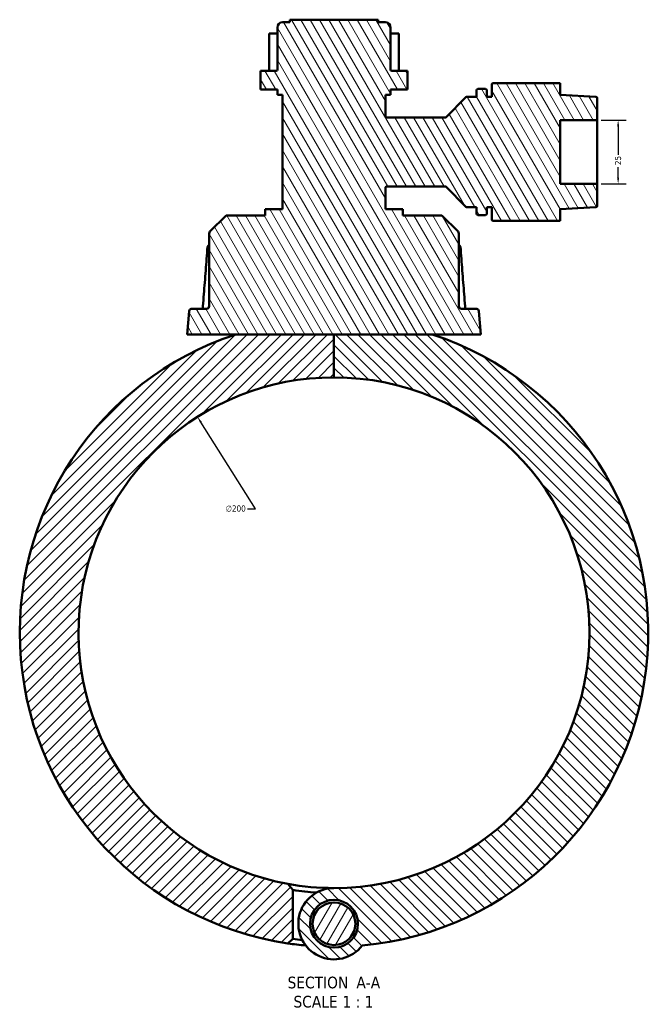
# Model space of a CAD drawing. Header units: millimetres. Extents: x 0 to 1062, y -443 to 985.
# Tile 1 of 21: x 305 to 551, y -443 to -58. Entities that reach past the tile are written whole.
import ezdxf

# ---------------------------------------------------------------- set-up
doc = ezdxf.new("R2010")
doc.units = ezdxf.units.MM
for name, color, linetype, lineweight in [('Dimension (ANSI)', 7, 'Continuous', 25), ('Hatch (ANSI)', 7, 'Continuous', 18), ('Symbol (ANSI)', 7, 'Continuous', 25), ('Visible (ANSI)', 7, 'Continuous', 50)]:
    doc.layers.add(name, color=color, linetype=linetype, lineweight=lineweight)
doc.styles.add('Label Text (ANSI)', font='tahoma.ttf')
doc.styles.add('Note Text (ANSI)', font='tahoma.ttf')
doc.dimstyles.new('Default - mm (ANSI)', dxfattribs={"dimtxt": 2.4, "dimasz": 2.5, "dimexe": 3.175, "dimexo": 1.6002, "dimgap": 0.8, "dimtad": 0, "dimtoh": 1, "dimdec": 0, "dimrnd": 1e-08, "dimzin": 4, "dimdsep": 46, "dimtxsty": 'Note Text (ANSI)', "dimcen": 0.09, "dimdle": 10, "dimclrd": 256, "dimclre": 256, "dimclrt": 5, "dimadec": 1, "dimazin": 1, "dimtfac": 1.27, "dimtofl": 0, "dimtmove": 0, "dimatfit": 3, "dimfxl": 1, "dimtolj": 1, "dimtzin": 4, "dimlwd": -1, "dimlwe": -1, "dimarcsym": 0})

# ---------------------------------------------------------------- blocks, each defined once
blk = doc.blocks.new('*D7')
at = {"layer": 'Defpoints', "color": 0, "transparency": 16777216}
for p in [(374.2, -213.41), (481.08, -382.45)]:
    blk.add_point(p, dxfattribs=at)
at = {"layer": 'Dimension (ANSI)', "transparency": 16777216}
for p, q in [((396.94, -249.38), (375.54, -215.52)), ((393.77, -249.38), (396.94, -249.38))]:
    blk.add_line(p, q, dxfattribs=at)
blk.add_solid([(375.89, -215.3), (375.19, -215.74), (374.2, -213.41)], dxfattribs=at)
at = {"layer": 'Dimension (ANSI)', "color": 5, "transparency": 16777216, "insert": (385.23, -248.08), "char_height": 2.4, "attachment_point": 1, "style": 'Note Text (ANSI)'}
blk.add_mtext('\\A1;∅200', dxfattribs=at)
blk = doc.blocks.new('*D8')
at = {"layer": 'Defpoints', "color": 0, "transparency": 16777216}
for p in [(530.64, -97.16), (530.64, -122.16), (538.87, -122.16)]:
    blk.add_point(p, dxfattribs=at)
at = {"layer": 'Dimension (ANSI)', "transparency": 16777216}
for p, q in [((532.24, -97.16), (542.05, -97.16)), ((538.87, -99.66), (538.87, -110.74)), ((538.87, -119.66), (538.87, -115.59)), ((532.24, -122.16), (542.05, -122.16))]:
    blk.add_line(p, q, dxfattribs=at)
for points in [[(538.46, -99.66), (539.29, -99.66), (538.87, -97.16)], [(538.46, -119.66), (539.29, -119.66), (538.87, -122.16)]]:
    blk.add_solid(points, dxfattribs=at)
at = {"layer": 'Dimension (ANSI)', "color": 5, "transparency": 16777216, "insert": (537.62, -114.79), "char_height": 2.4, "attachment_point": 1, "rotation": 90, "style": 'Note Text (ANSI)'}
blk.add_mtext('\\A1;25', dxfattribs=at)

msp = doc.modelspace()

# ---------------------------------------------------------------- hatches: boundary and pattern name
at = {"layer": 'Hatch (ANSI)'}
h = msp.add_hatch(dxfattribs=at)
h.set_pattern_fill('ANSI31', color=256, scale=25.4, angle=75.0002, style=0)
h.set_pattern_definition([(120.0002, (0, 0), (-2.749626, -1.587508), [])])
edge = h.paths.add_edge_path()
edge.add_ellipse((475.52, -141.57), major_axis=(0, 1), ratio=1, start_angle=270, end_angle=315)
edge.add_line((476.23, -140.86), (469.89, -134.53))
edge.add_line((469.89, -134.53), (454.53, -134.53))
edge.add_line((454.53, -134.53), (454.53, -132.08))
edge.add_line((454.53, -132.08), (447.77, -132.08))
edge.add_line((447.77, -132.08), (447.77, -123.66))
edge.add_spline(control_points=[(447.77, -123.66), (447.77, -123.63), (447.77, -123.6), (447.78, -123.53), (447.79, -123.5), (447.83, -123.41), (447.87, -123.35), (447.96, -123.26), (448.02, -123.23), (448.14, -123.18), (448.2, -123.16), (448.27, -123.16)], knot_values=[-0.078741, -0.078741, -0.078741, -0.078741, -0.068669, -0.068669, -0.058597, -0.058597, -0.039064, -0.039064, -0.019532, -0.019532, 0, 0, 0, 0], degree=3, periodic=0)
edge.add_line((448.27, -123.16), (471.14, -123.16))
edge.add_ellipse((471.14, -123.66), major_axis=(0.5, 0), ratio=1, start_angle=45, end_angle=90, ccw=False)
edge.add_line((471.49, -123.31), (479.3, -131.12))
edge.add_ellipse((479.65, -130.76), major_axis=(0.354, -0.354), ratio=1, start_angle=270, end_angle=315)
edge.add_line((479.65, -131.26), (483.44, -131.26))
edge.add_line((483.44, -131.26), (483.44, -133.84))
edge.add_ellipse((483.94, -133.84), major_axis=(0, -0.5), ratio=1, start_angle=270, end_angle=360)
edge.add_line((483.94, -134.34), (486.94, -134.34))
edge.add_ellipse((486.94, -133.84), major_axis=(0.5, 0), ratio=1, start_angle=270, end_angle=360)
edge.add_line((487.44, -133.84), (487.44, -131.26))
edge.add_line((487.44, -131.26), (489.44, -131.26))
edge.add_line((489.44, -131.26), (489.44, -136.16))
edge.add_ellipse((489.94, -136.16), major_axis=(0, -0.5), ratio=1, start_angle=270, end_angle=360)
edge.add_line((489.94, -136.66), (516.22, -136.66))
edge.add_line((516.22, -136.66), (516.22, -132.02))
edge.add_line((516.22, -132.02), (530.17, -131.29))
edge.add_ellipse((530.14, -130.79), major_axis=(0.499, 0.026), ratio=1, start_angle=270, end_angle=357)
edge.add_line((530.64, -130.79), (530.64, -122.16))
edge.add_line((530.64, -122.16), (516.22, -122.16))
edge.add_line((516.22, -122.16), (516.22, -97.16))
edge.add_line((516.22, -97.16), (530.64, -97.16))
edge.add_line((530.64, -97.16), (530.64, -88.54))
edge.add_ellipse((530.14, -88.54), major_axis=(0, 0.5), ratio=1, start_angle=270, end_angle=357)
edge.add_line((530.17, -88.04), (516.22, -87.31))
edge.add_line((516.22, -87.31), (516.22, -82.66))
edge.add_line((516.22, -82.66), (489.94, -82.66))
edge.add_ellipse((489.94, -83.16), major_axis=(-0.5, 0), ratio=1, start_angle=270, end_angle=360)
edge.add_line((489.44, -83.16), (489.44, -88.06))
edge.add_line((489.44, -88.06), (487.44, -88.06))
edge.add_line((487.44, -88.06), (487.44, -85.49))
edge.add_ellipse((486.94, -85.49), major_axis=(0, 0.5), ratio=1, start_angle=270, end_angle=360)
edge.add_line((486.94, -84.99), (483.94, -84.99))
edge.add_ellipse((483.94, -85.49), major_axis=(-0.5, 0), ratio=1, start_angle=270, end_angle=360)
edge.add_line((483.44, -85.49), (483.44, -88.06))
edge.add_line((483.44, -88.06), (479.65, -88.06))
edge.add_ellipse((479.65, -88.56), major_axis=(-0.5, 0), ratio=1, start_angle=270, end_angle=315)
edge.add_line((479.3, -88.21), (471.49, -96.02))
edge.add_ellipse((471.14, -95.66), major_axis=(-0.354, -0.354), ratio=1, start_angle=45, end_angle=90, ccw=False)
edge.add_line((471.14, -96.16), (448.27, -96.16))
edge.add_spline(control_points=[(448.27, -96.16), (448.23, -96.16), (448.2, -96.16), (448.14, -96.15), (448.1, -96.14), (448.01, -96.1), (447.96, -96.06), (447.87, -95.97), (447.83, -95.91), (447.78, -95.79), (447.77, -95.73), (447.77, -95.66)], knot_values=[-0.078741, -0.078741, -0.078741, -0.078741, -0.068669, -0.068669, -0.058597, -0.058597, -0.039064, -0.039064, -0.019532, -0.019532, 0, 0, 0, 0], degree=3, periodic=0)
edge.add_line((447.77, -95.66), (447.77, -87.25))
edge.add_line((447.77, -87.25), (449.77, -87.25))
edge.add_line((449.77, -87.25), (449.77, -85.25))
edge.add_line((449.77, -85.25), (456.39, -85.25))
edge.add_line((456.39, -85.25), (456.39, -77.9))
edge.add_line((456.39, -77.9), (450.27, -77.9))
edge.add_ellipse((450.27, -77.4), major_axis=(-0.5, 0), ratio=1, start_angle=0, end_angle=90, ccw=False)
edge.add_line((449.77, -77.4), (449.77, -60.85))
edge.add_ellipse((447.77, -60.85), major_axis=(0, 2), ratio=1, start_angle=270, end_angle=360)
edge.add_line((447.77, -58.85), (444.89, -58.85))
edge.add_line((444.89, -58.85), (444.89, -57.85))
edge.add_line((444.89, -57.85), (410.39, -57.85))
edge.add_line((410.39, -57.85), (410.39, -58.85))
edge.add_line((410.39, -58.85), (407.52, -58.85))
edge.add_ellipse((407.52, -60.85), major_axis=(-2, 0), ratio=1, start_angle=270, end_angle=360)
edge.add_line((405.52, -60.85), (405.52, -77.4))
edge.add_ellipse((405.02, -77.4), major_axis=(0, -0.5), ratio=1, start_angle=0, end_angle=90, ccw=False)
edge.add_line((405.02, -77.9), (398.89, -77.9))
edge.add_line((398.89, -77.9), (398.89, -85.25))
edge.add_line((398.89, -85.25), (405.52, -85.25))
edge.add_line((405.52, -85.25), (405.52, -87.25))
edge.add_line((405.52, -87.25), (407.52, -87.25))
edge.add_line((407.52, -87.25), (407.52, -132.08))
edge.add_line((407.52, -132.08), (400.75, -132.08))
edge.add_line((400.75, -132.08), (400.75, -134.53))
edge.add_line((400.75, -134.53), (385.39, -134.53))
edge.add_line((385.39, -134.53), (379.06, -140.86))
edge.add_ellipse((379.77, -141.57), major_axis=(-0.707, -0.707), ratio=1, start_angle=270, end_angle=315)
edge.add_line((378.77, -141.57), (378.77, -170.08))
edge.add_ellipse((377.77, -170.08), major_axis=(0, -1), ratio=1, start_angle=0, end_angle=90, ccw=False)
edge.add_line((377.77, -171.08), (371.93, -171.08))
edge.add_ellipse((371.93, -172.08), major_axis=(-1, 0), ratio=1, start_angle=270, end_angle=355)
edge.add_line((370.94, -171.99), (370.14, -181.08))
edge.add_line((370.14, -181.08), (389.24, -181.08))
edge.add_line((389.24, -181.08), (427.64, -181.08))
edge.add_line((427.64, -181.08), (466.05, -181.08))
edge.add_line((466.05, -181.08), (485.14, -181.08))
edge.add_line((485.14, -181.08), (484.35, -171.99))
edge.add_ellipse((483.35, -172.08), major_axis=(-0.087, 0.996), ratio=1, start_angle=270, end_angle=355)
edge.add_line((483.35, -171.08), (477.52, -171.08))
edge.add_ellipse((477.52, -170.08), major_axis=(-1, 0), ratio=1, start_angle=0, end_angle=90, ccw=False)
edge.add_line((476.52, -170.08), (476.52, -141.57))
h = msp.add_hatch(dxfattribs=at)
h.set_pattern_fill('ANSI31', color=256, scale=25.4, style=0)
h.set_pattern_definition([(45, (0, 0), (-2.245064, 2.245064), [])])
edge = h.paths.add_edge_path()
edge.add_line((411.54, -398.62), (409.57, -396.28))
edge.add_ellipse((427.64, -297.93), major_axis=(-98.35, 18.07), ratio=1, start_angle=280.4109, end_angle=450, ccw=False)
edge.add_line((427.64, -197.93), (427.64, -181.08))
edge.add_line((427.64, -181.08), (389.24, -181.08))
edge.add_ellipse((427.64, -297.93), major_axis=(-116.85, -38.41), ratio=1, start_angle=270, end_angle=423.3522)
edge.add_line((409.56, -419.59), (411.54, -417.87))
edge.add_line((411.54, -417.87), (411.54, -398.62))
h = msp.add_hatch(dxfattribs=at)
h.set_pattern_fill('ANSI31', color=256, scale=25.4, angle=90.0002, style=0)
h.set_pattern_definition([(135.0002, (0, 0), (-2.245056, -2.245072), [])])
edge = h.paths.add_edge_path()
edge.add_line((427.64, -181.08), (427.64, -197.93))
edge.add_ellipse((427.64, -297.93), major_axis=(100, 0), ratio=1, start_angle=270, end_angle=450, ccw=False)
edge.add_ellipse((427.64, -411.89), major_axis=(-13.96, 0), ratio=1, start_angle=270, end_angle=502.2658)
edge.add_ellipse((427.64, -297.93), major_axis=(122.5, 11.04), ratio=1, start_angle=270, end_angle=426.6554)
edge.add_line((466.05, -181.08), (427.64, -181.08))
edge = h.paths.add_edge_path(flags=0)
edge.add_ellipse((427.64, -411.89), major_axis=(0, 9.36), ratio=1, start_angle=0, end_angle=360)
h = msp.add_hatch(dxfattribs=at)
h.set_pattern_fill('ANSI31', color=256, scale=25.4, angle=15, style=0)
h.set_pattern_definition([(60, (0, 0), (-2.74963, 1.587501), [])])
edge = h.paths.add_edge_path()
edge.add_ellipse((427.64, -411.89), major_axis=(0, 8.36), ratio=1, start_angle=0, end_angle=360)

# ---------------------------------------------------------------- linework, layer by layer
at = {"layer": 'Visible (ANSI)'}
for p, q in [((405.52, -60.85), (405.52, -77.4)), ((410.39, -58.85), (407.52, -58.85)), ((444.89, -57.85), (410.39, -57.85)), ((410.39, -57.85), (410.39, -58.85)), ((444.89, -58.85), (444.89, -57.85)), ((447.77, -58.85), (444.89, -58.85)), ((449.77, -77.4), (449.77, -60.85)), ((402.21, -77.4), (402.21, -63.27)), ((405.52, -63.2), (402.27, -63.2)), ((453.01, -63.2), (449.77, -63.2)), ((453.08, -63.27), (453.08, -77.4)), ((405.02, -77.9), (398.89, -77.9)), ((398.89, -77.9), (398.89, -85.25)), ((456.39, -77.9), (450.27, -77.9)), ((456.39, -85.25), (456.39, -77.9)), ((489.44, -83.16), (489.44, -88.06)), ((516.22, -82.66), (489.94, -82.66)), ((516.22, -87.31), (516.22, -82.66)), ((398.89, -85.25), (405.52, -85.25)), ((405.52, -85.25), (405.52, -87.25)), ((405.52, -87.25), (407.52, -87.25)), ((407.52, -87.25), (407.52, -132.08)), ((447.77, -95.66), (447.77, -87.25)), ((447.77, -87.25), (449.77, -87.25)), ((449.77, -87.25), (449.77, -85.25)), ((449.77, -85.25), (456.39, -85.25)), ((479.3, -88.21), (471.49, -96.02)), ((483.44, -88.06), (479.65, -88.06)), ((483.44, -85.49), (483.44, -88.06)), ((486.94, -84.99), (483.94, -84.99)), ((487.44, -88.06), (487.44, -85.49)), ((489.44, -88.06), (487.44, -88.06)), ((530.17, -88.04), (516.22, -87.31)), ((530.64, -97.16), (530.64, -88.54)), ((471.14, -96.16), (448.27, -96.16)), ((516.22, -122.16), (516.22, -97.16)), ((516.22, -97.16), (530.64, -97.16)), ((530.64, -97.16), (530.64, -122.16)), ((448.27, -123.16), (471.14, -123.16)), ((471.49, -123.31), (479.3, -131.12)), ((530.64, -122.16), (516.22, -122.16)), ((530.64, -130.79), (530.64, -122.16)), ((447.77, -132.08), (447.77, -123.66)), ((385.39, -134.53), (379.06, -140.86)), ((400.75, -134.53), (385.39, -134.53)), ((407.52, -132.08), (400.75, -132.08)), ((400.75, -132.08), (400.75, -134.53)), ((454.53, -132.08), (447.77, -132.08)), ((454.53, -134.53), (454.53, -132.08)), ((469.89, -134.53), (454.53, -134.53)), ((476.23, -140.86), (469.89, -134.53)), ((479.65, -131.26), (483.44, -131.26)), ((483.44, -131.26), (483.44, -133.84)), ((483.94, -134.34), (486.94, -134.34)), ((487.44, -133.84), (487.44, -131.26)), ((487.44, -131.26), (489.44, -131.26)), ((489.44, -131.26), (489.44, -136.16)), ((516.22, -132.02), (530.17, -131.29)), ((516.22, -136.66), (516.22, -132.02)), ((489.94, -136.66), (516.22, -136.66)), ((378.77, -141.57), (378.77, -170.08)), ((476.52, -170.08), (476.52, -141.57)), ((370.94, -171.99), (370.14, -181.08)), ((377.77, -171.08), (371.93, -171.08)), ((483.35, -171.08), (477.52, -171.08)), ((485.14, -181.08), (484.35, -171.99)), ((370.14, -181.08), (485.14, -181.08)), ((427.64, -181.08), (389.24, -181.08)), ((427.64, -197.93), (427.64, -181.08)), ((427.64, -181.08), (427.64, -197.93)), ((466.05, -181.08), (427.64, -181.08)), ((411.54, -398.62), (409.57, -396.28)), ((411.54, -417.87), (411.54, -398.62)), ((409.56, -419.59), (411.54, -417.87))]:
    msp.add_line(p, q, dxfattribs=at)
for radius in [9.36, 8.36]:
    msp.add_circle((427.64, -411.89), radius, dxfattribs=at)
for centre, radius, start, end in [((407.52, -60.85), 2, 90, 180), ((447.77, -60.85), 2, 0, 90), ((405.02, -77.4), 0.5, 270, 0), ((450.27, -77.4), 0.5, 180, 270), ((489.94, -83.16), 0.5, 90, 180), ((479.65, -88.56), 0.5, 90, 135), ((483.94, -85.49), 0.5, 90, 180), ((486.94, -85.49), 0.5, 0, 90), ((530.14, -88.54), 0.5, 0, 87), ((471.14, -95.66), 0.5, 270, 315), ((471.14, -123.66), 0.5, 45, 90), ((530.14, -130.79), 0.5, 273, 0), ((479.65, -130.76), 0.5, 225, 270), ((483.94, -133.84), 0.5, 180, 270), ((486.94, -133.84), 0.5, 270, 0), ((489.94, -136.16), 0.5, 180, 270), ((379.77, -141.57), 1, 135, 180), ((475.52, -141.57), 1, 0, 45), ((371.93, -172.08), 1, 90, 175), ((377.77, -170.08), 1, 270, 0), ((477.52, -170.08), 1, 180, 270), ((483.35, -172.08), 1, 5, 90), ((427.64, -297.93), 123, 108.1949, 261.5471), ((427.64, -297.93), 123, 275.1498, 71.8051), ((427.64, -297.93), 100, 90, 259.5891), ((427.64, -297.93), 100, 270, 90), ((427.64, -297.93), 100, 259.5891, 270), ((427.64, -297.93), 102, 260.9183, 266.173), ((427.64, -411.89), 13.96, 90, 322.2658), ((427.64, -297.93), 123, 261.5471, 264.8502), ((427.64, -297.93), 121, 262.3537, 264.1155)]:
    msp.add_arc(centre, radius, start, end, dxfattribs=at)
for centre, major_axis, ratio, start_param, end_param in [((402.71, -63.7), (0.483, -0.483), 0.267949, 2.988263, 4.45059), ((452.58, -63.7), (0.483, 0.483), 0.267949, 4.974188, 6.436515), ((10974.49, -12295.83), (-333.33, 17146.34), 0.870719, 0.766514, 0.766575), ((-10289.57, -12491.95), (-336.84, -17423.1), 0.870694, 2.374927, 2.374987)]:
    msp.add_ellipse(centre, major_axis=major_axis, ratio=ratio, start_param=start_param, end_param=end_param, dxfattribs=at)
for points in [[(402.27, -63.2), (402.26, -63.2), (402.26, -63.2), (402.25, -63.2)], [(453.04, -63.2), (453.03, -63.2), (453.02, -63.2), (453.01, -63.2)]]:
    msp.add_open_spline(points, degree=3, dxfattribs=at)
for points, knots in [([(402.21, -77.4), (402.21, -77.44), (402.21, -77.48), (402.2, -77.55), (402.2, -77.59), (402.19, -77.66), (402.18, -77.7), (402.17, -77.76), (402.16, -77.79), (402.15, -77.85), (402.14, -77.88), (402.13, -77.9)], [0.6317073, 0.6317073, 0.6317073, 0.6317073, 0.64635213, 0.64635213, 0.66099697, 0.66099697, 0.6756418, 0.6756418, 0.69028663, 0.69028663, 0.70493147, 0.70493147, 0.70493147, 0.70493147]), ([(453.15, -77.9), (453.14, -77.88), (453.14, -77.85), (453.12, -77.79), (453.11, -77.76), (453.1, -77.7), (453.1, -77.66), (453.09, -77.59), (453.08, -77.55), (453.08, -77.48), (453.08, -77.44), (453.08, -77.4)], [0.55848313, 0.55848313, 0.55848313, 0.55848313, 0.57312797, 0.57312797, 0.5877728, 0.5877728, 0.60241763, 0.60241763, 0.61706247, 0.61706247, 0.6317073, 0.6317073, 0.6317073, 0.6317073]), ([(448.27, -96.16), (448.23, -96.16), (448.2, -96.16), (448.14, -96.15), (448.1, -96.14), (448.01, -96.1), (447.96, -96.06), (447.87, -95.97), (447.83, -95.91), (447.78, -95.79), (447.77, -95.73), (447.77, -95.66)], [-0.07874071, -0.07874071, -0.07874071, -0.07874071, -0.06866869, -0.06866869, -0.05859667, -0.05859667, -0.03906445, -0.03906445, -0.01953222, -0.01953222, 0, 0, 0, 0]), ([(447.77, -123.66), (447.77, -123.63), (447.77, -123.6), (447.78, -123.53), (447.79, -123.5), (447.83, -123.41), (447.87, -123.35), (447.96, -123.26), (448.02, -123.23), (448.14, -123.18), (448.2, -123.16), (448.27, -123.16)], [-0.07874071, -0.07874071, -0.07874071, -0.07874071, -0.06866869, -0.06866869, -0.05859667, -0.05859667, -0.03906445, -0.03906445, -0.01953222, -0.01953222, 0, 0, 0, 0]), ([(376.35, -170), (376.47, -168.46), (376.59, -166.91), (376.82, -163.83), (376.94, -162.28), (377.18, -159.19), (377.29, -157.65), (377.53, -154.56), (377.65, -153.01), (377.88, -149.93), (378, -148.38), (378.12, -146.84)], [1.204617, 1.204617, 1.204617, 1.204617, 1.669707, 1.669707, 2.134798, 2.134798, 2.599888, 2.599888, 3.064978, 3.064978, 3.530069, 3.530069, 3.530069, 3.530069]), ([(378.59, -147.23), (378.59, -147.23), (378.59, -147.23), (378.48, -147.17), (378.39, -147.12), (378.25, -147.01), (378.19, -146.97), (378.12, -146.88), (378.11, -146.85), (378.12, -146.82), (378.12, -146.81), (378.13, -146.81)], [-0.1535572, -0.1535572, -0.1535572, -0.1535572, -0.1530821, -0.1530821, -0.1140212, -0.1140212, -0.0754683, -0.0754683, -0.0369606, -0.0369606, -0.0300887, -0.0300887, -0.0300887, -0.0300887]), ([(477.16, -146.81), (477.16, -146.81), (477.17, -146.82), (477.18, -146.85), (477.16, -146.88), (477.1, -146.97), (477.04, -147.01), (476.89, -147.12), (476.8, -147.17), (476.7, -147.23), (476.7, -147.23), (476.7, -147.23)], [-0.1232799, -0.1232799, -0.1232799, -0.1232799, -0.116392, -0.116392, -0.0777945, -0.0777945, -0.0391518, -0.0391518, 0, 0, 0.0004762, 0.0004762, 0.0004762, 0.0004762]), ([(477.17, -146.84), (477.29, -148.38), (477.41, -149.93), (477.64, -153.01), (477.76, -154.56), (477.99, -157.65), (478.11, -159.19), (478.35, -162.28), (478.46, -163.83), (478.7, -166.91), (478.82, -168.46), (478.93, -170)], [0.669732, 0.669732, 0.669732, 0.669732, 1.134822, 1.134822, 1.599913, 1.599913, 2.065003, 2.065003, 2.530093, 2.530093, 2.995184, 2.995184, 2.995184, 2.995184]), ([(376.09, -171.08), (376.09, -171.07), (376.1, -171.05), (376.13, -170.98), (376.16, -170.91), (376.22, -170.73), (376.25, -170.62), (376.31, -170.39), (376.33, -170.26), (376.35, -170.08), (376.35, -170.04), (376.35, -170)], [0.1505054, 0.1505054, 0.1505054, 0.1505054, 0.1605612, 0.1605612, 0.2017447, 0.2017447, 0.2486, 0.2486, 0.299303, 0.299303, 0.3147952, 0.3147952, 0.3147952, 0.3147952]), ([(478.93, -170), (478.94, -170.14), (478.96, -170.28), (479.01, -170.54), (479.04, -170.66), (479.11, -170.87), (479.14, -170.96), (479.18, -171.05), (479.19, -171.06), (479.2, -171.08)], [0, 0, 0, 0, 0.0524938, 0.0524938, 0.1038753, 0.1038753, 0.1516868, 0.1516868, 0.1642872, 0.1642872, 0.1642872, 0.1642872])]:
    msp.add_open_spline(points, degree=3, knots=knots, dxfattribs=at)

# ---------------------------------------------------------------- texts
at = {"layer": 'Symbol (ANSI)', "char_height": 4.572, "attachment_point": 7, "style": 'Label Text (ANSI)'}
for s, insert in [('SECTION', (409.46, -437.29)), (' A-A', (434.69, -437.2)), ('SCALE', (411.78, -444.8)), (' 1 : 1', (429.25, -444.72))]:
    msp.add_mtext(s, dxfattribs=dict(at, insert=insert))

# ---------------------------------------------------------------- dimensions: what is measured, and where the dimension line sits
at = {"layer": 'Dimension (ANSI)'}
dim = msp.add_linear_dim(base=(538.87, -122.16), p1=(530.64, -97.16), p2=(530.64, -122.16), angle=270, dimstyle='Default - mm (ANSI)', override={"dimgap": 0.8, "dimtoh": 0, "dimdec": 0, "dimtol": 0, "dimlim": 0, "dimtp": 0, "dimtm": 0, "dimtdec": 2, "dimatfit": 1}, dxfattribs=at)
dim.commit()
dim.dimension.update_dxf_attribs({"geometry": '*D8', "text_midpoint": (538.87, -113.16), "dimtype": 160})
dim = msp.add_diameter_dim_2p(p1=(481.08, -382.45), p2=(374.2, -213.41), dimstyle='Default - mm (ANSI)', override={"dimgap": 0.8, "dimtih": 1, "dimdec": 0, "dimlfac": 1, "dimtol": 0, "dimlim": 0, "dimtp": 0, "dimtm": 0, "dimtdec": 2}, dxfattribs=at)
dim.commit()
dim.dimension.update_dxf_attribs({"geometry": '*D7', "text_midpoint": (389.1, -249.38), "dimtype": 163})

doc.saveas('drawing.dxf')
